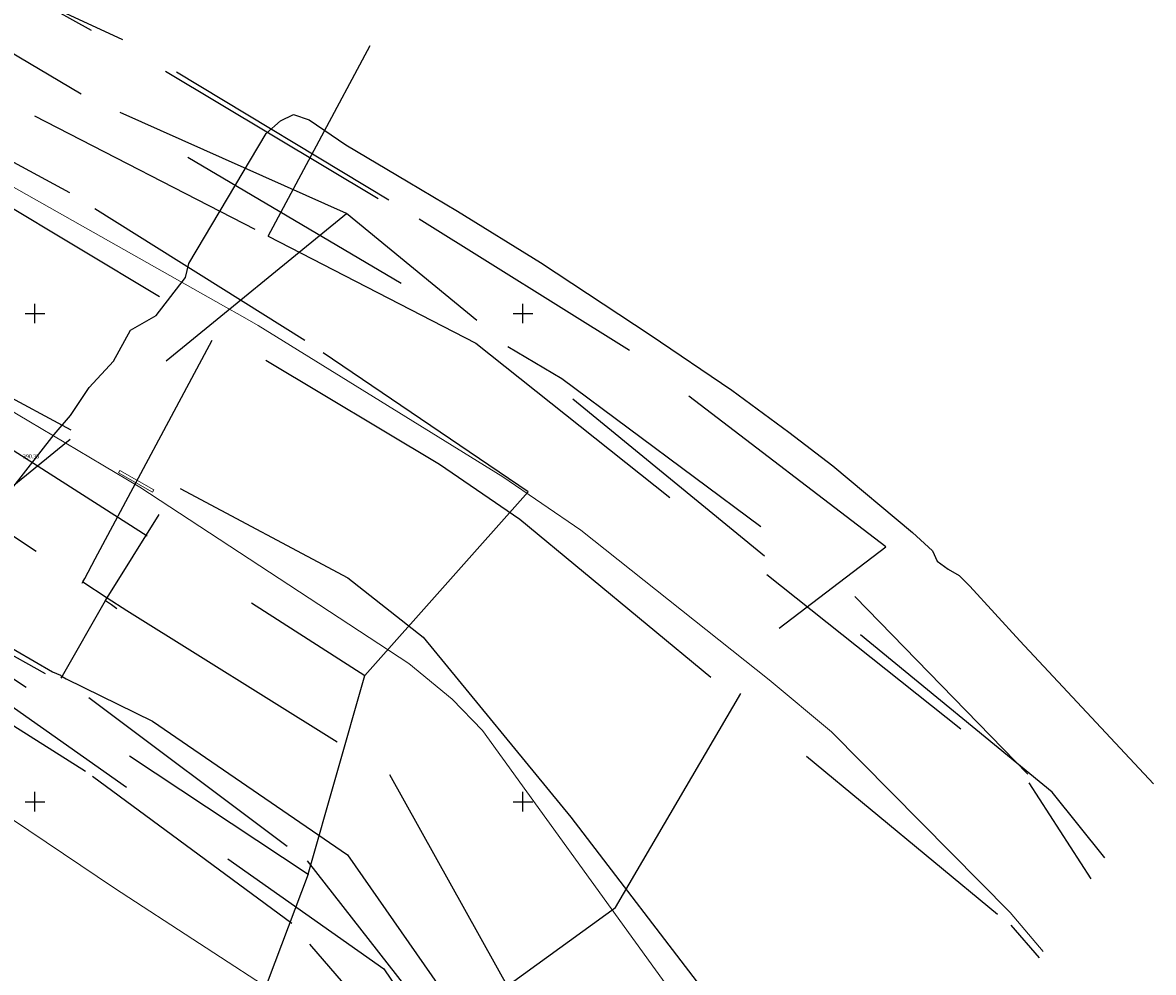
# Model space of a CAD drawing. Header units: metres. Extents: x 484503 to 485015, y 4614871 to 4615264.
# Tile 16 of 17: x 484899 to 485015, y 4615083 to 4615180. Entities that reach past the tile are written whole.
import ezdxf

# ---------------------------------------------------------------- set-up
doc = ezdxf.new("R2010")
doc.units = ezdxf.units.M
doc.linetypes.add('DASHED2', pattern=[0.375, 0.25, -0.125])
doc.linetypes.add('HIDDEN', pattern=[9.525, 6.35, -3.175])
doc.layers.add('koordinatta_bade', color=251, linetype='DASHED2')
doc.layers.add('POINT', color=7, linetype='Continuous')
doc.layers.add('RegParcels', color=7, linetype='Continuous', lineweight=9, true_color=0xe0c5fc)
doc.layers.add('Z01_Khazovani_Nageboba', color=7, linetype='Continuous', lineweight=30, true_color=0x00a18b)
doc.layers.add('Robe_qvis', color=7, linetype='Continuous', lineweight=15)
doc.styles.get("Standard").update_dxf_attribs({"font": 'times.ttf'})

# ---------------------------------------------------------------- blocks, each defined once
blk = doc.blocks.new('bade')
at = {"layer": 'koordinatta_bade', "linetype": 'ByBlock'}
for p, q in [((-1, 0), (1, 0)), ((0, -1), (0, 1))]:
    blk.add_line(p, q, dxfattribs=at)

msp = doc.modelspace()

# ---------------------------------------------------------------- linework, layer by layer
at = {"layer": 'RegParcels', "color": 3}
for points in [[(484890.45, 4615167.08), (484919.32, 4615150.8), (484921.26, 4615149.7), (484922.88, 4615148.77), (484947.93, 4615133.29), (484955.94, 4615127.8), (484975.24, 4615112.47), (484981.6, 4615107.14), (484999.94, 4615088.66), (485003.31, 4615084.67)], [(484984.6, 4615056.26), (484982.43, 4615059.35), (484981.31, 4615058.26), (484945.87, 4615107.3), (484942.75, 4615110.51), (484938.3, 4615114.15), (484910.76, 4615132.22), (484890.5, 4615144.24)], [(484881.88, 4615108.8), (484908.14, 4615091.15), (484925.57, 4615079.81), (484933.88, 4615073.95), (484933.89, 4615069.93), (484932.36, 4615062.21), (484929.89, 4615055.66), (484929.35, 4615054.19), (484928.98, 4615053.43), (484927.24, 4615050.62), (484922.49, 4615042.99), (484922.03, 4615042.45), (484913.69, 4615032.19), (484892.18, 4615005.48)]]:
    msp.add_lwpolyline(points, dxfattribs=at)
msp.add_lwpolyline([(484908.55, 4615133.67), (484912.04, 4615131.7), (484912.18, 4615131.96), (484908.7, 4615133.93)], close=True, dxfattribs=at)
at = {"layer": 'Z01_Khazovani_Nageboba', "color": 5, "linetype": 'HIDDEN', "lineweight": -2, "ltscale": 4}
for points in [[(484594, 4615264.24), (484626.84, 4615260.59), (484655.02, 4615257.12), (484689.33, 4615249.77), (484732.63, 4615240.38), (484774.49, 4615229.55), (484809.01, 4615221.79), (484843.32, 4615210.56), (484883.55, 4615191.36), (484913.37, 4615174.82), (484938.28, 4615159.91)], [(484591.76, 4615259.84), (484715.94, 4615237.79), (484824.16, 4615208.94), (484882.88, 4615185.44), (484953.99, 4615143.36), (484984, 4615121.01), (485009.8, 4615094.53)], [(484589.69, 4615255.79), (484726.92, 4615230.93), (484832.18, 4615205.1), (484923.88, 4615157.94)], [(484586.41, 4615249.32), (484630.55, 4615241.32), (484640.41, 4615239.7), (484683.43, 4615233.04), (484693.09, 4615230.46), (484735.73, 4615221.95), (484745.31, 4615219.1), (484832.33, 4615191.12), (484841.55, 4615187.3), (484890.99, 4615164.82), (484941.45, 4615134.56), (484949.68, 4615128.93), (485000, 4615087.34), (485002.88, 4615084.02)], [(484583.67, 4615243.94), (484603.78, 4615241.1), (484613.66, 4615239.52), (484731.05, 4615212.3), (484740.61, 4615209.39), (484752.98, 4615205.73), (484762.53, 4615202.77), (484810.22, 4615186.4), (484819.31, 4615182.29), (484838.63, 4615172.27), (484847.67, 4615168), (484932.05, 4615122.92), (484939.76, 4615116.84), (484954.9, 4615098.41), (484985.83, 4615058.13)], [(484580.81, 4615238.32), (484648.79, 4615228.99), (484790.85, 4615185.73), (484847.04, 4615160.54), (484904.92, 4615122.52)], [(484933.79, 4615112.94), (484950.54, 4615131.73), (484927.66, 4615147.25), (484903.56, 4615162.36), (484874.36, 4615178.09), (484834.54, 4615194.63), (484797.77, 4615205.66), (484768.37, 4615214.03), (484728.75, 4615225.47), (484723.03, 4615213.21)], [(484968.81, 4615032.29), (484944.79, 4615066.22), (484926.33, 4615087.51), (484905.18, 4615103.1), (484879.65, 4615119.21), (484870.58, 4615124.75), (484811.23, 4615163.63), (484802.23, 4615167.91), (484714.61, 4615198.68), (484640.01, 4615213.97), (484630.18, 4615214.29), (484625.57, 4615213.09), (484615.67, 4615213.23), (484572.55, 4615222.09)], [(484572.06, 4615221.12), (484628.56, 4615209.57), (484641.58, 4615216.13), (484655.51, 4615214.18), (484680.07, 4615210.58), (484691.02, 4615207.67), (484725.87, 4615194.83), (484805.08, 4615167.6), (484820.21, 4615159.63), (484888.63, 4615116.13), (484935.74, 4615082.87), (484969.52, 4615033.36)], [(484931.92, 4615160.25), (484803.18, 4615217.56)], [(484931.92, 4615160.25), (484803.18, 4615217.56)], [(484723.03, 4615213.21), (484762.03, 4615198.92), (484791.65, 4615189.73), (484824.12, 4615178.7), (484841.48, 4615170.12), (484861.9, 4615159.3), (484890.09, 4615140.92), (484933.79, 4615112.94)], [(484719.29, 4615199.27), (484752.23, 4615188.95), (484780.17, 4615178.47), (484805.65, 4615170.29), (484831.61, 4615156.4), (484855.34, 4615142.35), (484878.84, 4615125.45), (484905.51, 4615110.68), (484927.89, 4615093.93), (484941.7, 4615076.31)], [(484987.18, 4615126.11), (484960.92, 4615146.21), (484936.25, 4615161.63), (484908.99, 4615178.03), (484887.1, 4615188.22), (484862.56, 4615199.2)], [(484779.07, 4615177.07), (484804.82, 4615169.18), (484830.09, 4615155.6), (484854.25, 4615140.75), (484877.94, 4615125.75), (484928, 4615092.58)], [(484923.88, 4615157.94), (484934.33, 4615177.45)], [(484887.8, 4615119.45), (484901.95, 4615137.62), (484903.65, 4615139.56), (484905.57, 4615142.41), (484908.06, 4615145.12), (484909.8, 4615148.31), (484912.41, 4615149.81), (484915.41, 4615153.7), (484915.75, 4615155.13), (484923.7, 4615168.46), (484925.17, 4615169.73), (484926.5, 4615170.4), (484928.08, 4615169.84), (484931.86, 4615167.28), (484938.23, 4615163.48), (484943.31, 4615160.5), (484951.81, 4615155.22), (484963.04, 4615147.81), (484971.42, 4615142.17), (484977.23, 4615137.85), (484981.76, 4615134.39), (484989.9, 4615127.58), (484991.98, 4615125.68), (484992.43, 4615124.63), (484993.57, 4615123.83), (484994.7, 4615123.18), (484995.79, 4615122.09), (485000.91, 4615116.49), (485014.6, 4615101.82)], [(484887.8, 4615119.45), (484901.95, 4615137.62), (484903.65, 4615139.56), (484905.57, 4615142.41), (484908.06, 4615145.12), (484909.8, 4615148.31), (484912.41, 4615149.81), (484915.41, 4615153.7), (484915.75, 4615155.13), (484923.7, 4615168.46), (484925.17, 4615169.73), (484926.5, 4615170.4), (484928.08, 4615169.84), (484931.86, 4615167.28), (484938.23, 4615163.48), (484943.31, 4615160.5), (484951.81, 4615155.22), (484963.04, 4615147.81), (484971.42, 4615142.17), (484977.23, 4615137.85), (484981.76, 4615134.39), (484989.9, 4615127.58), (484991.98, 4615125.68), (484992.43, 4615124.63), (484993.57, 4615123.83), (484994.7, 4615123.18), (484995.79, 4615122.09), (485000.91, 4615116.49), (485014.6, 4615101.82)], [(484887.8, 4615119.45), (484901.95, 4615137.62), (484903.65, 4615139.56), (484905.57, 4615142.41), (484908.06, 4615145.12), (484909.8, 4615148.31), (484912.41, 4615149.81), (484915.41, 4615153.7), (484915.75, 4615155.13), (484923.7, 4615168.46), (484925.17, 4615169.73), (484926.5, 4615170.4), (484928.08, 4615169.84), (484931.86, 4615167.28), (484938.23, 4615163.48), (484943.31, 4615160.5), (484951.81, 4615155.22), (484963.04, 4615147.81), (484971.42, 4615142.17), (484977.23, 4615137.85), (484981.76, 4615134.39), (484989.9, 4615127.58), (484991.98, 4615125.68), (484992.43, 4615124.63), (484993.57, 4615123.83), (484994.7, 4615123.18), (484995.79, 4615122.09), (485000.91, 4615116.49), (485014.6, 4615101.82)], [(484623.88, 4615025.39), (484654.07, 4615009.68), (484691.94, 4614993.01), (484746.46, 4614973.96), (484763.23, 4614971.11), (484777.72, 4614970.09), (484787.39, 4614988.35), (484817.52, 4615030.79), (484824.45, 4615040.42), (484839.79, 4615061.7), (484859.28, 4615088.53), (484864.57, 4615095.87), (484870.91, 4615104.51), (484883.91, 4615121.09), (484931.92, 4615160.25)], [(484623.88, 4615025.39), (484654.07, 4615009.68), (484691.94, 4614993.01), (484746.46, 4614973.96), (484763.23, 4614971.11), (484777.72, 4614970.09), (484787.39, 4614988.35), (484817.52, 4615030.79), (484824.45, 4615040.42), (484839.79, 4615061.7), (484859.28, 4615088.53), (484864.57, 4615095.87), (484870.91, 4615104.51), (484883.91, 4615121.09), (484931.92, 4615160.25)], [(485009.61, 4615094.24), (485004.22, 4615100.99), (484931.92, 4615160.25)], [(485009.61, 4615094.24), (485004.22, 4615100.99), (484931.92, 4615160.25)], [(484904.92, 4615122.52), (484905.1, 4615122.86), (484906.16, 4615124.89), (484923.88, 4615157.94)], [(484923.88, 4615157.94), (484945.19, 4615146.98), (485001.82, 4615101.93), (485008.2, 4615092.1)], [(484907.4, 4615120.89), (484912.73, 4615129.43)], [(484881.03, 4615126.48), (484894.8, 4615117.36), (484901.78, 4615113.29), (484902.6, 4615112.95), (484902.7, 4615112.88), (484902.78, 4615112.84)], [(484941.7, 4615076.31), (484959.49, 4615089.17), (484976.27, 4615117.79), (484987.18, 4615126.11)], [(484904.84, 4615122.37), (484904.92, 4615122.52)], [(484904.92, 4615122.52), (484907.4, 4615120.89)], [(484907.22, 4615120.61), (484907.24, 4615120.64), (484907.26, 4615120.68), (484907.4, 4615120.89)], [(484907.4, 4615120.89), (484909.42, 4615119.57), (484936.33, 4615102.78), (484954.88, 4615069.49), (484975.11, 4615041.85)], [(484902.78, 4615112.84), (484902.81, 4615112.9), (484907.22, 4615120.61)], [(484907.22, 4615120.61), (484907.83, 4615120.19), (484908.38, 4615119.79)], [(484902.7, 4615112.67), (484902.78, 4615112.84)], [(484902.78, 4615112.84), (484903.18, 4615112.59), (484912.04, 4615108.25), (484932.03, 4615094.57), (484961.45, 4615052.36), (484972.03, 4615037.17)], [(484928, 4615092.58), (484933.79, 4615112.94)], [(484928, 4615092.58), (484918.7, 4615067.95), (484907.39, 4615048.29), (484925.7, 4615032.46), (484920.65, 4615019.26), (484909.43, 4615012.57), (484905.81, 4614999.01), (484914.85, 4614992)]]:
    msp.add_lwpolyline(points, dxfattribs=at)

# ---------------------------------------------------------------- block references
at = {"layer": 'Robe_qvis'}
for p in [(484900, 4615150), (484950, 4615150), (484900, 4615100), (484950, 4615100)]:
    msp.add_blockref('bade', p, dxfattribs=at)

# ---------------------------------------------------------------- texts
at = {"layer": 'POINT', "linetype": 'ByBlock', "insert": (484898.76, 4615135.37, 390.81), "char_height": 0.4, "attachment_point": 4}
msp.add_mtext('{\\fTimes New Roman|b0|i0|c0|p58;390.33}', dxfattribs=at)

doc.saveas('drawing.dxf')
